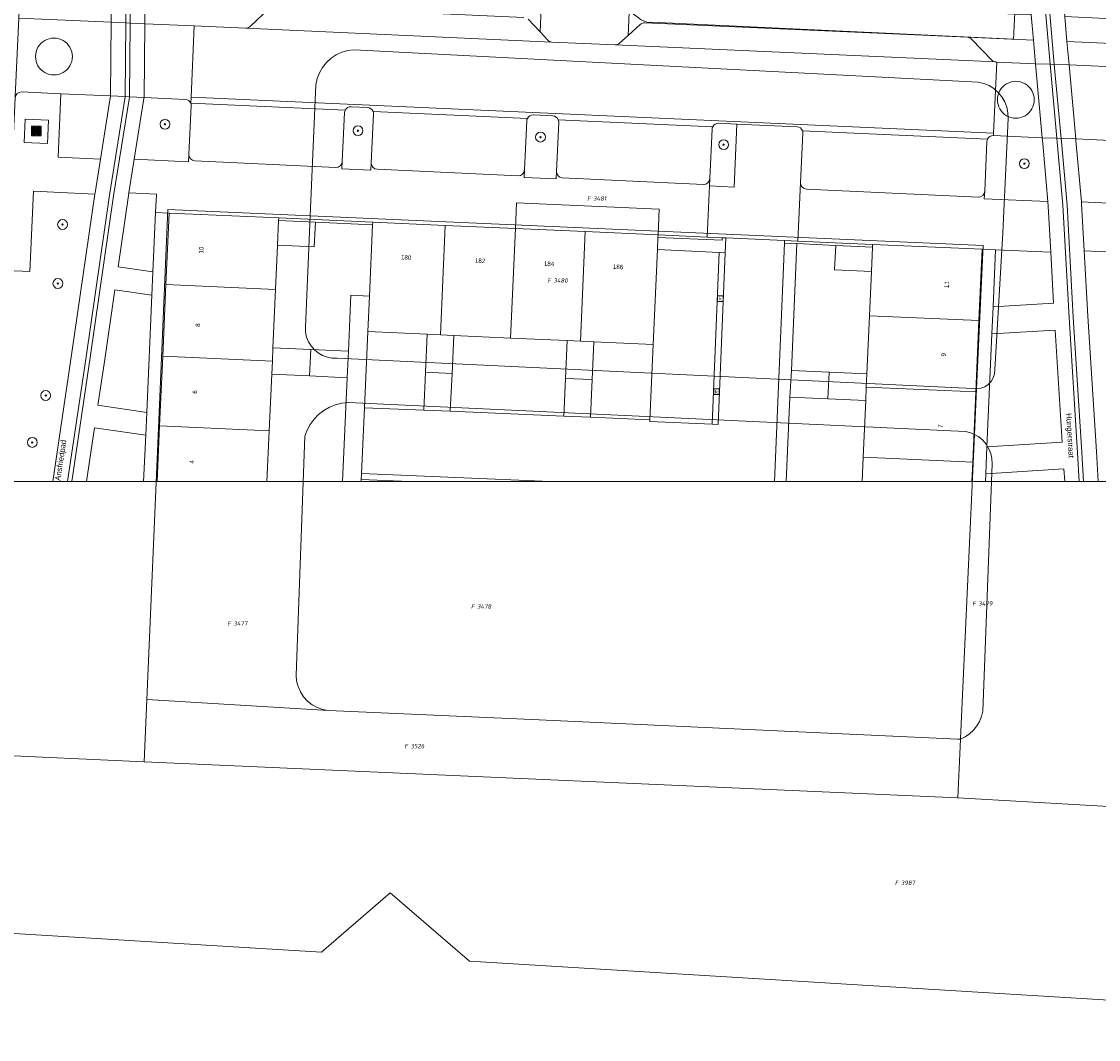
# Model space of a CAD drawing. Header units: metres. Extents: x 207466 to 209466, y 475780 to 477780.
# Tile 6 of 189: x 207732 to 207820, y 476144 to 476227. Entities that reach past the tile are written whole.
import ezdxf
from ezdxf.enums import TextEntityAlignment as Align

# ---------------------------------------------------------------- set-up
doc = ezdxf.new("R2010")
doc.units = ezdxf.units.M
doc.layers.get('0').update_dxf_attribs({"color": 253, "linetype": 'CONTINUOUS'})
for name, color, linetype, lineweight, true_color in [('B-RO-GR-BEPLANTING_CULTUUR_BODEMBEDEKKER-GV', 7, 'CONTINUOUS', 0, 0x6d8a47), ('B-RO-GR-BEPLANTING_CULTUUR_HEESTERS-GV', 7, 'CONTINUOUS', 0, 0x6d8a47), ('B-RO-GR-BOOM-S', 7, 'CONTINUOUS', 0, 0x6d8a47), ('B-RO-OG-BEBOUWING-GV', 7, 'CONTINUOUS', 0, 0xa50000), ('B-RO-OG-BEBOUWING_LOODS-GV', 7, 'CONTINUOUS', 0, 0xa50000)]:
    doc.layers.add(name, color=color, linetype=linetype, lineweight=lineweight, true_color=true_color)
for name, color, linetype, lineweight in [('B-RO-IE-MEUBILAIR_WEGMEUBILAIR-S', 253, 'CONTINUOUS', 0), ('B-RO-IE-TERREINAFSCHEIDING_KUNSTMATIG_MUUR-GV', 253, 'CONTINUOUS', 0), ('B-RO-OG-BEBOUWING-T18', 7, 'CONTINUOUS', 0), ('B-RO-OG-TERREIN_CULTUURSCHEIDING-GV', 253, 'CONTINUOUS', 0), ('B-RO-OG-TERREIN_ERF-GV', 253, 'CONTINUOUS', 0), ('B-RO-OG-TOPOGRAFIE-T18', 7, 'CONTINUOUS', 0), ('B-RO-RI-GWA_KOLK-S', 253, 'CONTINUOUS', 0), ('B-RO-VH-VERHARDING_BETON-GV', 253, 'CONTINUOUS', 0), ('B-RO-VH-VERHARDING_BETONSTRAATSTEEN-GV', 253, 'CONTINUOUS', 0), ('B-RO-VH-VERHARDING_STRAATBAKSTEEN-GV', 253, 'CONTINUOUS', 0), ('B-RO-VH-VERHARDING_TEGEL-GV', 253, 'CONTINUOUS', 0), ('B-WE-KG-GRENS_PERCEEL-GV', 150, 'CONTINUOUS', 18), ('B-WE-KG-GRENS_PERCEEL-S', 150, 'CONTINUOUS', 25)]:
    doc.layers.add(name, color=color, linetype=linetype, lineweight=lineweight)
doc.styles.add('NLCS-ISO', font='NLCS-ISO.ttf')
doc.styles.add('NLCS-ISO-M200-T18', font='NLCS-ISO.ttf', dxfattribs={"height": 1.8})

# ---------------------------------------------------------------- blocks, each defined once
blk = doc.blocks.new('SIE-WEG_AFVAL_APART_PLAATS-SO1')
at = {"linetype": 'Continuous'}
for points in [[(-1.5, -1.5), (-0.25, -1.5), (-0.25, 1.5), (-1.5, 1.5)], [(1.5, 1.5), (0.25, 1.5), (0.25, -1.5), (1.5, -1.5)]]:
    blk.add_hatch(color=0, dxfattribs=at).paths.add_polyline_path(points)
h = blk.add_hatch(color=0, dxfattribs=at)
h.paths.add_polyline_path([(-1.5, -1.5), (-0.25, -1.5), (-0.25, 1.5), (-1.5, 1.5)])
h.paths.add_polyline_path([(1.5, 1.5), (0.25, 1.5), (0.25, -1.5), (1.5, -1.5)])
at = {"color": 0, "linetype": 'ByBlock', "lineweight": -2, "flags": 128}
for points in [[(-2, -2), (2, -2), (2, 2), (-2, 2), (-2, -2)], [(-1.5, -1.5), (-0.25, -1.5), (-0.25, 1.5), (-1.5, 1.5), (-1.5, -1.5)]]:
    blk.add_lwpolyline(points, dxfattribs=at)
at = {"color": 0, "linetype": 'ByBlock', "lineweight": -2, "extrusion": (0, 0, -1), "flags": 128}
blk.add_lwpolyline([(-1.5, -1.5), (-0.25, -1.5), (-0.25, 1.5), (-1.5, 1.5), (-1.5, -1.5)], dxfattribs=at)
blk = doc.blocks.new('SRI-KOLK-SO1')
at = {"color": 0, "linetype": 'ByBlock', "lineweight": -2, "flags": 128}
blk.add_lwpolyline([(-1.125, -1.125), (1.125, -1.125), (1.125, 1.125), (-1.125, 1.125), (-1.125, -1.125)], dxfattribs=at)
at = {"color": 0, "linetype": 'ByBlock', "lineweight": -2, "insert": (0, 0), "char_height": 1.5, "attachment_point": 5, "line_spacing_factor": 0.8, "style": 'NLCS-ISO'}
blk.add_mtext('{\\C0;k}', dxfattribs=at)
blk = doc.blocks.new('SGR-BOOM_01-SO1')
at = {"linetype": 'Continuous'}
h = blk.add_hatch(color=0, dxfattribs=at)
edge = h.paths.add_edge_path()
edge.add_arc((0, 0), 0.25, 0, 360)
at = {"color": 0, "linetype": 'ByBlock', "lineweight": -2}
for radius in [2, 0.25]:
    blk.add_circle((0, 0), radius, dxfattribs=at)
blk = doc.blocks.new('SKG-PERCEELNUMMER-SO')
at = {"style": 'NLCS-ISO', "oblique": 10, "flags": 1}
blk.add_attdef('GEMEENTECODE', text='', height=1.8, dxfattribs=at).set_placement((0, 2.55), align=Align.MIDDLE_CENTER)
at = {"style": 'NLCS-ISO', "oblique": 10}
blk.add_attdef('SECTIE', text='', height=1.8, dxfattribs=at).set_placement((-0.5, 0), align=Align.MIDDLE_RIGHT)
blk.add_attdef('PERCEELNUMMER', text='', height=1.8, dxfattribs=at).set_placement((0.5, 0), align=Align.MIDDLE_LEFT)

msp = doc.modelspace()

# ---------------------------------------------------------------- linework, layer by layer
at = {"layer": 'B-RO-GR-BEPLANTING_CULTUUR_BODEMBEDEKKER-GV', "flags": 128}
msp.add_lwpolyline([(207816.224, 476208.214), (207811.733, 476208.413), (207811.526, 476203.766), (207816.453, 476204.066), (207816.224, 476208.214)], dxfattribs=at)
at = {"layer": 'B-RO-GR-BEPLANTING_CULTUUR_HEESTERS-GV', "flags": 128}
msp.add_lwpolyline([(207730.42, 476189.547), (207734.973, 476189.547), (207736.506, 476199.878), (207738.399, 476212.956), (207733.391, 476213.183), (207733.095, 476206.64), (207731.197, 476206.726), (207731.086, 476204.279), (207730.772, 476197.34), (207730.576, 476192.995), (207730.42, 476189.547)], dxfattribs=at)
at = {"layer": 'B-RO-IE-TERREINAFSCHEIDING_KUNSTMATIG_MUUR-GV', "flags": 128}
for points in [[(207753.365, 476211.007), (207753.356, 476210.797), (207756.353, 476210.664), (207761.008, 476210.457), (207761.017, 476210.667), (207753.365, 476211.007)], [(207788.242, 476209.457), (207784.25, 476209.634), (207784.241, 476209.426), (207789.473, 476209.191), (207789.481, 476209.401), (207788.242, 476209.457)], [(207795.635, 476209.128), (207794.551, 476209.177), (207794.544, 476208.966), (207795.535, 476208.921), (207798.143, 476208.803), (207798.709, 476208.777), (207801.706, 476208.642), (207801.715, 476208.858), (207795.635, 476209.128)]]:
    msp.add_lwpolyline(points, dxfattribs=at)
at = {"layer": 'B-RO-OG-BEBOUWING-GV', "flags": 128}
for points in [[(207753.356, 476210.797), (207753.365, 476211.007), (207744.44, 476211.403), (207744.181, 476205.583), (207753.107, 476205.186), (207753.267, 476208.799), (207753.356, 476210.797)], [(207766.925, 476210.404), (207761.017, 476210.667), (207761.008, 476210.457), (207760.75, 476204.651), (207760.621, 476201.754), (207765.446, 476201.54), (207766.529, 476201.492), (207766.925, 476210.404)], [(207772.634, 476210.15), (207766.925, 476210.404), (207766.529, 476201.492), (207767.611, 476201.444), (207772.238, 476201.238), (207772.634, 476210.15)], [(207778.326, 476209.898), (207772.634, 476210.15), (207772.238, 476201.238), (207776.847, 476201.033), (207777.93, 476200.985), (207778.326, 476209.898)], [(207784.197, 476208.445), (207784.241, 476209.426), (207784.25, 476209.634), (207778.326, 476209.898), (207777.93, 476200.985), (207779.012, 476200.937), (207783.854, 476200.722), (207784.197, 476208.445)], [(207801.706, 476208.642), (207798.709, 476208.777), (207798.618, 476206.779), (207801.615, 476206.644), (207801.706, 476208.642)], [(207810.634, 476208.462), (207801.715, 476208.858), (207801.706, 476208.642), (207801.615, 476206.644), (207801.457, 476203.051), (207810.376, 476202.655), (207810.634, 476208.462)], [(207753.107, 476205.186), (207744.181, 476205.583), (207743.923, 476199.762), (207752.848, 476199.366), (207752.896, 476200.45), (207753.107, 476205.186)], [(207810.376, 476202.655), (207801.457, 476203.051), (207801.248, 476198.328), (207801.199, 476197.244), (207810.118, 476196.847), (207810.376, 476202.655)], [(207767.611, 476201.444), (207766.529, 476201.492), (207765.446, 476201.54), (207765.309, 476198.449), (207767.474, 476198.353), (207767.611, 476201.444)], [(207755.968, 476200.313), (207752.896, 476200.45), (207752.848, 476199.366), (207752.8, 476198.283), (207755.871, 476198.146), (207755.968, 476200.313)], [(207779.012, 476200.937), (207777.93, 476200.985), (207776.847, 476201.033), (207776.71, 476197.956), (207778.876, 476197.86), (207779.012, 476200.937)], [(207752.8, 476198.283), (207752.848, 476199.366), (207743.923, 476199.762), (207743.67, 476194.084), (207752.596, 476193.687), (207752.8, 476198.283)], [(207759.035, 476200.176), (207755.968, 476200.313), (207755.871, 476198.146), (207758.943, 476198.01), (207759.035, 476200.176)], [(207767.474, 476198.353), (207765.309, 476198.449), (207765.171, 476195.359), (207767.337, 476195.274), (207767.474, 476198.353)], [(207778.876, 476197.86), (207776.71, 476197.956), (207776.574, 476194.879), (207778.739, 476194.789), (207778.876, 476197.86)], [(207798.166, 476198.464), (207795.102, 476198.601), (207794.989, 476196.434), (207798.07, 476196.297), (207798.166, 476198.464)], [(207801.248, 476198.328), (207798.166, 476198.464), (207798.07, 476196.297), (207801.151, 476196.16), (207801.199, 476197.244), (207801.248, 476198.328)], [(207810.118, 476196.847), (207801.199, 476197.244), (207801.151, 476196.16), (207800.946, 476191.541), (207809.865, 476191.145), (207810.118, 476196.847)], [(207743.469, 476189.547), (207752.412, 476189.547), (207752.596, 476193.687), (207743.67, 476194.084), (207743.469, 476189.547)], [(207800.857, 476189.547), (207809.794, 476189.547), (207809.865, 476191.145), (207800.946, 476191.541), (207800.857, 476189.547)]]:
    msp.add_lwpolyline(points, dxfattribs=at)
at = {"layer": 'B-RO-OG-BEBOUWING_LOODS-GV', "flags": 128}
msp.add_lwpolyline([(207756.353, 476210.664), (207753.356, 476210.797), (207753.267, 476208.799), (207756.264, 476208.666), (207756.353, 476210.664)], dxfattribs=at)
at = {"layer": 'B-RO-OG-TERREIN_CULTUURSCHEIDING-GV', "flags": 128}
for points in [[(207739.754, 476228.839), (207732.291, 476229.174), (207732.206, 476227.276), (207739.736, 476226.938), (207739.754, 476228.839)], [(207752.643, 476228.105), (207752.723, 476228.167), (207752.813, 476228.212), (207752.911, 476228.238), (207753.011, 476228.243), (207742.473, 476228.717), (207742.455, 476226.816), (207746.492, 476226.634), (207750.684, 476226.446), (207750.785, 476226.452), (207750.882, 476226.477), (207750.973, 476226.522), (207751.052, 476226.584), (207752.643, 476228.105)], [(207814.803, 476225.468), (207809.44, 476225.709), (207809.534, 476225.695), (207809.624, 476225.665), (207809.706, 476225.618), (207809.778, 476225.556), (207811.413, 476223.856), (207811.485, 476223.794), (207811.567, 476223.747), (207811.657, 476223.716), (207811.751, 476223.703), (207811.818, 476223.7), (207814.968, 476223.559), (207814.803, 476225.468)], [(207824.472, 476224.905), (207824.552, 476224.966), (207824.641, 476225.01), (207824.738, 476225.035), (207824.838, 476225.04), (207817.541, 476225.378), (207817.707, 476223.468), (207822.484, 476223.247), (207822.583, 476223.252), (207822.68, 476223.277), (207822.77, 476223.321), (207822.849, 476223.382), (207824.472, 476224.905)], [(207739.675, 476220.934), (207735.633, 476221.116), (207735.402, 476215.961), (207738.854, 476215.806), (207739.675, 476220.934)], [(207745.765, 476220.661), (207742.399, 476220.812), (207742.398, 476220.733), (207741.605, 476215.782), (207746.03, 476215.577), (207746.058, 476216.177), (207746.242, 476220.138)], [(207760.6, 476219.995), (207759.251, 476220.055)], [(207758.729, 476219.579), (207758.545, 476215.598), (207758.517, 476214.999), (207760.864, 476214.89), (207760.892, 476215.489), (207761.077, 476219.472)], [(207773.564, 476218.912), (207773.379, 476214.911), (207773.351, 476214.311), (207775.948, 476214.191), (207775.976, 476214.79), (207776.162, 476218.794)], [(207775.685, 476219.317), (207774.086, 476219.389)], [(207788.649, 476218.235), (207788.463, 476214.212), (207788.435, 476213.613), (207790.433, 476213.52), (207790.67, 476218.644)], [(207790.67, 476218.644), (207789.171, 476218.711)], [(207811.026, 476217.23), (207810.839, 476213.175), (207810.811, 476212.576), (207815.983, 476212.336), (207815.563, 476217.08), (207815.522, 476217.528)], [(207815.522, 476217.528), (207811.548, 476217.706)], [(207822.799, 476217.226), (207822.206, 476217.253), (207818.262, 476217.436), (207818.272, 476217.325), (207818.716, 476212.31), (207822.563, 476212.131), (207822.799, 476217.226)], [(207743.126, 476206.613), (207743.341, 476211.452), (207743.408, 476212.95), (207741.167, 476213.05), (207741.102, 476212.642), (207740.289, 476207.027), (207743.126, 476206.613)], [(207820.079, 476189.547), (207826.864, 476189.547), (207826.957, 476191.878), (207824.06, 476192.012), (207824.165, 476194.28), (207824.356, 476198.547), (207824.786, 476208.061), (207818.942, 476208.325), (207819.236, 476203.005), (207819.933, 476191.995), (207820.079, 476189.547)], [(207742.619, 476195.187), (207743.042, 476204.722), (207740.019, 476205.163), (207739.197, 476199.484), (207738.646, 476195.766), (207742.619, 476195.187)], [(207816.583, 476201.872), (207811.429, 476201.572), (207811.02, 476192.375), (207817.158, 476192.769), (207816.583, 476201.872)], [(207737.722, 476189.547), (207742.368, 476189.547), (207742.536, 476193.332), (207738.374, 476193.939), (207737.722, 476189.547)], [(207810.895, 476189.547), (207817.353, 476189.547), (207817.291, 476190.594), (207810.923, 476190.188), (207810.895, 476189.547)]]:
    msp.add_lwpolyline(points, dxfattribs=at)
at = {"layer": 'B-RO-OG-TERREIN_CULTUURSCHEIDING-GV'}
for centre, radius, start, end in [((207745.743, 476220.162), 0.5, 21.00977, 87.42809), ((207745.738, 476220.16), 0.504, 357.46053, 21.00612), ((207759.213, 476219.559), 0.485, 153.37289, 177.59858), ((207759.228, 476219.557), 0.499, 87.35785, 153.92347), ((207760.578, 476219.497), 0.498, 20.79869, 87.46949), ((207760.582, 476219.495), 0.495, 357.35806, 21.19842), ((207774.048, 476218.893), 0.484, 153.3638, 177.74813), ((207774.066, 476218.886), 0.503, 87.69477, 153.58656), ((207775.661, 476218.815), 0.503, 21.23088, 87.20697), ((207775.658, 476218.816), 0.504, 357.46053, 21.00612), ((207789.133, 476218.215), 0.485, 153.37289, 177.59858), ((207789.148, 476218.213), 0.499, 87.35785, 153.92347), ((207811.557, 476217.198), 0.532, 154.46178, 176.50968), ((207811.525, 476217.208), 0.499, 87.35785, 153.92347)]:
    msp.add_arc(centre, radius, start, end, dxfattribs=at)
at = {"layer": 'B-RO-OG-TERREIN_ERF-GV', "flags": 128}
for points in [[(207772.634, 476210.15), (207778.326, 476209.898), (207784.25, 476209.634), (207784.343, 476211.732), (207772.727, 476212.248), (207772.634, 476210.15)], [(207761.008, 476210.457), (207756.353, 476210.664), (207756.264, 476208.666), (207753.267, 476208.799), (207753.107, 476205.186), (207752.896, 476200.45), (207755.968, 476200.313), (207759.035, 476200.176), (207759.238, 476204.719), (207760.75, 476204.651), (207761.008, 476210.457)], [(207801.615, 476206.644), (207798.618, 476206.779), (207798.709, 476208.777), (207798.143, 476208.803), (207795.535, 476208.921), (207795.102, 476198.601), (207798.166, 476198.464), (207801.248, 476198.328), (207801.457, 476203.051), (207801.615, 476206.644)], [(207765.309, 476198.449), (207765.446, 476201.54), (207760.621, 476201.754), (207760.346, 476195.548), (207765.171, 476195.359), (207765.309, 476198.449)], [(207776.847, 476201.033), (207772.238, 476201.238), (207767.611, 476201.444), (207767.474, 476198.353), (207767.337, 476195.274), (207776.574, 476194.879), (207776.71, 476197.956), (207776.847, 476201.033)], [(207783.854, 476200.722), (207779.012, 476200.937), (207778.876, 476197.86), (207778.739, 476194.789), (207783.581, 476194.579), (207783.854, 476200.722)], [(207752.412, 476189.547), (207758.567, 476189.547), (207758.943, 476198.01), (207755.871, 476198.146), (207752.8, 476198.283), (207752.596, 476193.687), (207752.412, 476189.547)], [(207794.688, 476189.547), (207800.857, 476189.547), (207800.946, 476191.541), (207801.151, 476196.16), (207798.07, 476196.297), (207794.989, 476196.434), (207794.688, 476189.547)]]:
    msp.add_lwpolyline(points, dxfattribs=at)
at = {"layer": 'B-RO-VH-VERHARDING_BETON-GV', "flags": 128}
msp.add_lwpolyline([(207732.737, 476219.044), (207732.652, 476217.146), (207734.55, 476217.06), (207734.635, 476218.959), (207732.737, 476219.044)], dxfattribs=at)
at = {"layer": 'B-RO-VH-VERHARDING_BETONSTRAATSTEEN-GV', "flags": 128}
for points in [[(207773.327, 476227.331), (207753.011, 476228.243), (207752.911, 476228.238), (207752.813, 476228.212), (207752.723, 476228.167), (207752.643, 476228.105), (207751.052, 476226.584), (207750.973, 476226.522), (207750.882, 476226.477), (207750.785, 476226.452), (207750.684, 476226.446), (207775.605, 476225.327), (207775.51, 476225.34), (207775.419, 476225.372), (207775.336, 476225.42), (207775.264, 476225.483), (207774.639, 476226.146), (207773.669, 476227.174)], [(207782.803, 476226.759), (207781.82, 476225.862), (207781.123, 476225.225), (207781.045, 476225.166), (207780.956, 476225.124), (207780.861, 476225.1), (207780.764, 476225.095), (207811.751, 476223.703), (207811.657, 476223.716), (207811.567, 476223.747), (207811.485, 476223.794), (207811.413, 476223.856), (207809.778, 476225.556)], [(207809.778, 476225.556), (207809.706, 476225.618), (207809.624, 476225.665), (207809.534, 476225.695), (207809.44, 476225.709), (207783.162, 476226.889)], [(207780.764, 476225.095), (207775.605, 476225.327), (207750.684, 476226.446), (207746.492, 476226.634), (207746.231, 476220.84), (207811.557, 476217.906), (207811.818, 476223.7), (207811.751, 476223.703), (207780.764, 476225.095)], [(207746.231, 476220.84), (207746.209, 476220.341), (207758.78, 476219.776)], [(207811.548, 476217.706), (207811.557, 476217.906), (207746.231, 476220.84)], [(207746.242, 476220.138), (207746.058, 476216.177), (207746.087, 476215.984), (207746.188, 476215.817), (207746.345, 476215.701), (207746.534, 476215.654), (207758.022, 476215.122), (207758.215, 476215.151), (207758.382, 476215.252), (207758.498, 476215.409), (207758.545, 476215.598), (207758.729, 476219.579)], [(207758.78, 476219.776), (207746.209, 476220.341)], [(207759.251, 476220.055), (207760.6, 476219.995)], [(207773.615, 476219.11), (207761.044, 476219.674)], [(207761.044, 476219.674), (207773.615, 476219.11)], [(207761.077, 476219.472), (207760.892, 476215.489), (207760.921, 476215.296), (207761.022, 476215.129), (207761.179, 476215.014), (207761.369, 476214.967), (207772.856, 476214.434), (207773.049, 476214.464), (207773.216, 476214.564), (207773.332, 476214.721), (207773.379, 476214.911), (207773.564, 476218.912)], [(207774.086, 476219.389), (207775.685, 476219.317)], [(207776.162, 476218.794), (207775.976, 476214.79), (207776.005, 476214.598), (207776.106, 476214.43), (207776.263, 476214.315), (207776.452, 476214.268), (207787.94, 476213.736), (207788.133, 476213.765), (207788.3, 476213.865), (207788.416, 476214.023), (207788.463, 476214.212), (207788.649, 476218.235)], [(207776.129, 476218.997), (207788.7, 476218.432)], [(207788.7, 476218.432), (207776.129, 476218.997)], [(207789.171, 476218.711), (207790.67, 476218.644), (207795.564, 476218.424)], [(207811.077, 476217.427), (207796.009, 476218.104)], [(207796.009, 476218.104), (207811.077, 476217.427)], [(207796.042, 476217.901), (207795.855, 476213.869), (207795.884, 476213.677), (207795.985, 476213.509), (207796.142, 476213.394), (207796.331, 476213.347), (207810.316, 476212.699), (207810.509, 476212.728), (207810.676, 476212.829), (207810.792, 476212.986), (207810.839, 476213.175), (207811.026, 476217.23)], [(207775.462, 476189.547), (207793.737, 476189.547), (207794.544, 476208.966), (207794.551, 476209.177), (207789.775, 476209.388), (207789.725, 476208.183), (207789.142, 476194.2), (207788.642, 476194.221), (207783.575, 476194.444), (207783.581, 476194.579), (207778.739, 476194.789), (207776.574, 476194.879), (207767.337, 476195.274), (207765.171, 476195.359), (207760.346, 476195.548), (207760.109, 476190.219), (207775.462, 476189.547)], [(207789.775, 476209.388), (207789.481, 476209.401), (207789.473, 476209.191), (207784.241, 476209.426), (207784.197, 476208.445), (207789.225, 476208.204), (207789.725, 476208.183), (207789.775, 476209.388)], [(207789.225, 476208.204), (207784.197, 476208.445), (207783.854, 476200.722), (207783.581, 476194.579), (207783.575, 476194.444), (207788.642, 476194.221), (207789.225, 476208.204)], [(207793.737, 476189.547), (207794.688, 476189.547), (207794.989, 476196.434), (207795.102, 476198.601), (207795.535, 476208.921), (207794.544, 476208.966), (207793.737, 476189.547)], [(207789.725, 476208.183), (207789.225, 476208.204), (207788.642, 476194.221), (207789.142, 476194.2), (207789.725, 476208.183)], [(207758.567, 476189.547), (207760.079, 476189.547), (207760.087, 476189.719), (207760.109, 476190.219), (207760.346, 476195.548), (207760.621, 476201.754), (207760.75, 476204.651), (207759.238, 476204.719), (207759.035, 476200.176), (207758.943, 476198.01), (207758.567, 476189.547)], [(207764.011, 476189.547), (207775.462, 476189.547), (207760.109, 476190.219), (207760.087, 476189.719), (207764.011, 476189.547)], [(207760.079, 476189.547), (207764.011, 476189.547), (207760.087, 476189.719), (207760.079, 476189.547)]]:
    msp.add_lwpolyline(points, dxfattribs=at)
at = {"layer": 'B-RO-VH-VERHARDING_BETONSTRAATSTEEN-GV'}
for centre, radius, start, end in [((207783.139, 476226.392), 0.497, 87.33039, 132.48197), ((207745.738, 476220.16), 0.504, 357.46053, 21.00612), ((207759.213, 476219.559), 0.485, 153.37289, 177.59858), ((207759.228, 476219.557), 0.499, 87.35785, 153.92347), ((207760.578, 476219.497), 0.498, 20.79869, 87.46949), ((207760.582, 476219.495), 0.495, 357.35806, 21.19842), ((207774.048, 476218.893), 0.484, 153.3638, 177.74813), ((207774.066, 476218.886), 0.503, 87.69477, 153.58656), ((207775.661, 476218.815), 0.503, 21.23088, 87.20697), ((207775.658, 476218.816), 0.504, 357.46053, 21.00612), ((207789.133, 476218.215), 0.485, 153.37289, 177.59858), ((207789.148, 476218.213), 0.499, 87.35785, 153.92347), ((207795.541, 476217.922), 0.502, 21.2288, 87.33129), ((207795.538, 476217.923), 0.504, 357.46053, 21.00612), ((207811.557, 476217.198), 0.532, 154.46178, 176.50968), ((207811.525, 476217.208), 0.499, 87.35785, 153.92347)]:
    msp.add_arc(centre, radius, start, end, dxfattribs=at)
at = {"layer": 'B-RO-VH-VERHARDING_STRAATBAKSTEEN-GV', "flags": 128}
for points in [[(207745.872, 476282.666), (207744.667, 476282.721), (207743.76, 476278.434), (207743.723, 476278.259), (207743.213, 476275.829), (207740.046, 476260.742), (207739.924, 476249.007), (207739.919, 476248.507), (207739.916, 476248.204), (207739.897, 476245.705), (207739.819, 476235.737), (207739.773, 476230.89), (207739.754, 476228.839), (207739.736, 476226.938), (207740.926, 476226.884), (207741.009, 476235.726), (207741.106, 476248.193), (207741.235, 476260.612), (207744.924, 476278.189), (207745.872, 476282.666)], [(207746.217, 476282.65), (207745.872, 476282.666), (207744.924, 476278.189), (207741.235, 476260.612), (207741.106, 476248.193), (207741.009, 476235.726), (207740.926, 476226.884), (207741.266, 476226.869), (207741.349, 476235.723), (207741.446, 476248.19), (207741.575, 476260.575), (207745.257, 476278.119), (207746.217, 476282.65)], [(207821.204, 476279.227), (207820, 476279.282), (207819.081, 476274.82), (207818.602, 476272.489), (207817.499, 476267.135), (207815.824, 476259.212), (207810.989, 476260.266), (207810.89, 476258.07), (207815.374, 476257.085), (207813.161, 476246.509), (207810.398, 476247.081), (207810.299, 476244.878), (207813.172, 476244.281), (207813.96, 476235.215), (207814.624, 476227.528), (207814.803, 476225.468), (207814.968, 476223.559), (207816.166, 476223.519), (207815.145, 476235.318), (207814.232, 476245.82), (207816.54, 476256.846), (207818.664, 476266.892), (207821.162, 476279.026), (207821.204, 476279.227)], [(207821.548, 476279.212), (207821.204, 476279.227), (207821.162, 476279.026), (207818.664, 476266.892), (207816.54, 476256.846), (207814.232, 476245.82), (207815.145, 476235.318), (207816.166, 476223.519), (207816.508, 476223.508), (207815.484, 476235.347), (207814.575, 476245.799), (207816.873, 476256.776), (207818.997, 476266.822), (207821.495, 476278.957), (207821.548, 476279.212)], [(207821.495, 476278.957), (207818.997, 476266.822), (207816.873, 476256.776), (207814.575, 476245.799), (207815.484, 476235.347), (207816.508, 476223.508), (207817.707, 476223.468), (207817.541, 476225.378), (207817.365, 476227.405), (207816.669, 476235.45), (207816.455, 476237.919), (207820.611, 476238.323)], [(207741.349, 476235.723), (207741.266, 476226.869), (207742.455, 476226.816), (207742.473, 476228.717)], [(207739.736, 476226.938), (207732.206, 476227.276), (207731.946, 476221.482), (207731.923, 476220.982), (207731.914, 476220.783), (207731.961, 476220.972), (207732.077, 476221.129), (207732.244, 476221.23), (207732.436, 476221.26), (207735.633, 476221.116), (207739.675, 476220.934), (207739.68, 476220.963), (207739.736, 476226.938)], [(207740.926, 476226.884), (207739.736, 476226.938), (207739.68, 476220.963), (207739.675, 476220.934), (207740.869, 476220.881), (207740.926, 476226.884)], [(207741.266, 476226.869), (207740.926, 476226.884), (207740.869, 476220.881), (207741.209, 476220.866), (207741.266, 476226.869)], [(207742.455, 476226.816), (207741.266, 476226.869), (207741.209, 476220.866), (207742.399, 476220.812), (207742.455, 476226.816)], [(207746.492, 476226.634), (207742.455, 476226.816), (207742.399, 476220.812), (207745.765, 476220.661)], [(207746.209, 476220.341), (207746.231, 476220.84), (207746.492, 476226.634)], [(207814.968, 476223.559), (207811.818, 476223.7), (207811.557, 476217.906), (207811.548, 476217.706), (207815.522, 476217.528), (207814.968, 476223.559)], [(207816.166, 476223.519), (207814.968, 476223.559), (207815.522, 476217.528), (207816.721, 476217.488), (207816.166, 476223.519)], [(207816.508, 476223.508), (207816.166, 476223.519), (207816.721, 476217.488), (207817.063, 476217.476), (207816.508, 476223.508)], [(207817.707, 476223.468), (207816.508, 476223.508), (207817.063, 476217.476), (207818.262, 476217.436), (207817.707, 476223.468)], [(207822.484, 476223.247), (207817.707, 476223.468), (207818.262, 476217.436), (207822.206, 476217.253), (207822.215, 476217.453), (207822.484, 476223.247)], [(207734.973, 476189.547), (207736.176, 476189.547), (207737.683, 476199.706), (207739.589, 476212.873), (207740.869, 476220.862), (207740.869, 476220.881), (207739.675, 476220.934), (207738.854, 476215.806), (207738.413, 476213.052), (207738.399, 476212.956), (207736.506, 476199.878), (207734.973, 476189.547)], [(207736.176, 476189.547), (207736.52, 476189.547), (207738.02, 476199.656), (207739.925, 476212.822), (207741.209, 476220.834), (207741.209, 476220.866), (207740.869, 476220.881), (207740.869, 476220.862), (207739.589, 476212.873), (207737.683, 476199.706), (207736.176, 476189.547)], [(207737.722, 476189.547), (207738.374, 476193.939), (207742.536, 476193.332), (207742.619, 476195.187), (207738.646, 476195.766), (207739.197, 476199.484), (207740.019, 476205.163), (207743.042, 476204.722), (207743.126, 476206.613), (207740.289, 476207.027), (207741.102, 476212.642), (207741.167, 476213.05), (207741.605, 476215.782), (207742.398, 476220.733), (207742.399, 476220.812), (207741.209, 476220.866), (207741.209, 476220.834), (207739.925, 476212.822), (207738.02, 476199.656), (207736.52, 476189.547), (207736.52, 476189.547), (207737.722, 476189.547)], [(207817.353, 476189.547), (207818.545, 476189.547), (207818.405, 476191.901), (207817.709, 476202.915), (207817.204, 476212.036), (207816.748, 476217.187), (207816.721, 476217.488), (207815.522, 476217.528), (207815.563, 476217.08), (207815.983, 476212.336), (207816.017, 476211.951), (207816.224, 476208.214), (207816.453, 476204.066), (207811.526, 476203.766), (207811.429, 476201.572), (207816.583, 476201.872), (207817.158, 476192.769), (207811.02, 476192.375), (207810.923, 476190.188), (207817.291, 476190.594), (207817.353, 476189.547)], [(207818.545, 476189.547), (207818.886, 476189.547), (207818.745, 476191.922), (207818.048, 476202.935), (207817.544, 476212.06), (207817.087, 476217.218), (207817.063, 476217.476), (207816.721, 476217.488), (207816.748, 476217.187), (207817.204, 476212.036), (207817.709, 476202.915), (207818.405, 476191.901), (207818.545, 476189.547)], [(207820.079, 476189.547), (207819.933, 476191.995), (207819.236, 476203.005), (207818.942, 476208.325), (207818.731, 476212.146), (207818.716, 476212.31), (207818.272, 476217.325), (207818.262, 476217.436), (207817.063, 476217.476), (207817.087, 476217.218), (207817.544, 476212.06), (207818.048, 476202.935), (207818.745, 476191.922), (207818.886, 476189.547), (207818.886, 476189.547), (207820.079, 476189.547)]]:
    msp.add_lwpolyline(points, dxfattribs=at)
at = {"layer": 'B-RO-VH-VERHARDING_STRAATBAKSTEEN-GV'}
for centre, radius, start, end in [((207735.068, 476224.144), 1.5, 119.99573, 240.00427), ((207735.068, 476224.144), 1.5, 119.99573, 240.00427), ((207735.068, 476224.144), 1.5, 0.00505, 119.99641), ((207735.068, 476224.144), 1.5, 0.00505, 119.99641), ((207735.068, 476224.144), 1.5, 240.00359, 359.99495), ((207735.068, 476224.144), 1.5, 240.00359, 359.99495), ((207813.374, 476220.627), 1.5, 119.99573, 240.00427), ((207813.374, 476220.627), 1.5, 119.99573, 240.00427), ((207813.374, 476220.627), 1.5, 0.00505, 119.99641), ((207813.374, 476220.627), 1.5, 0.00505, 119.99641), ((207745.743, 476220.162), 0.5, 21.00977, 87.42809), ((207813.374, 476220.627), 1.5, 240.00359, 359.99495), ((207813.374, 476220.627), 1.5, 240.00359, 359.99495)]:
    msp.add_arc(centre, radius, start, end, dxfattribs=at)
at = {"layer": 'B-RO-VH-VERHARDING_TEGEL-GV', "flags": 128}
for points in [[(207773.669, 476227.174), (207774.639, 476226.146), (207774.781, 476229.318)], [(207781.961, 476228.995), (207781.462, 476229.018), (207780.962, 476229.04), (207775.78, 476229.273), (207775.28, 476229.295), (207774.781, 476229.318), (207774.639, 476226.146), (207775.264, 476225.483), (207775.336, 476225.42), (207775.419, 476225.372), (207775.51, 476225.34), (207775.605, 476225.327), (207780.764, 476225.095), (207780.861, 476225.1), (207780.956, 476225.124), (207781.045, 476225.166), (207781.123, 476225.225), (207781.82, 476225.862), (207781.961, 476228.995)], [(207814.624, 476227.528), (207809.532, 476227.757), (207808.334, 476227.81), (207781.961, 476228.995), (207781.82, 476225.862), (207782.803, 476226.759)], [(207783.162, 476226.889), (207809.44, 476225.709), (207814.803, 476225.468), (207814.624, 476227.528)], [(207839.447, 476226.415), (207831.773, 476226.771), (207823.235, 476227.141), (207821.226, 476227.231), (207820.127, 476227.281), (207817.365, 476227.405), (207817.541, 476225.378), (207824.838, 476225.04), (207834.371, 476224.598), (207839.359, 476224.367), (207839.447, 476226.415)], [(207731.197, 476206.726), (207733.095, 476206.64), (207733.391, 476213.183), (207738.399, 476212.956), (207738.413, 476213.052), (207738.854, 476215.806), (207735.402, 476215.961), (207735.633, 476221.116)], [(207735.633, 476221.116), (207732.436, 476221.26), (207732.244, 476221.23), (207732.077, 476221.129), (207731.961, 476220.972), (207731.914, 476220.783), (207731.732, 476216.726)], [(207732.737, 476219.044), (207734.635, 476218.959), (207734.55, 476217.06), (207732.652, 476217.146), (207732.737, 476219.044)], [(207795.564, 476218.424), (207790.67, 476218.644), (207790.433, 476213.52), (207788.435, 476213.613), (207788.242, 476209.457), (207789.481, 476209.401), (207789.775, 476209.388), (207794.551, 476209.177), (207795.635, 476209.128), (207795.855, 476213.869)], [(207795.855, 476213.869), (207796.042, 476217.901)], [(207788.463, 476214.212), (207788.416, 476214.023), (207788.3, 476213.865), (207788.133, 476213.765), (207787.94, 476213.736), (207776.452, 476214.268), (207776.263, 476214.315), (207776.106, 476214.43), (207776.005, 476214.598), (207775.976, 476214.79), (207775.948, 476214.191), (207773.351, 476214.311), (207773.379, 476214.911), (207773.332, 476214.721), (207773.216, 476214.564), (207773.049, 476214.464), (207772.856, 476214.434), (207761.369, 476214.967), (207761.179, 476215.014), (207761.022, 476215.129), (207760.921, 476215.296), (207760.892, 476215.489), (207760.864, 476214.89), (207758.517, 476214.999), (207758.545, 476215.598), (207758.498, 476215.409), (207758.382, 476215.252), (207758.215, 476215.151), (207758.022, 476215.122), (207746.534, 476215.654), (207746.345, 476215.701), (207746.188, 476215.817), (207746.087, 476215.984), (207746.058, 476216.177), (207746.03, 476215.577), (207741.605, 476215.782), (207741.167, 476213.05), (207743.408, 476212.95), (207743.341, 476211.452), (207744.44, 476211.403), (207753.365, 476211.007), (207761.017, 476210.667), (207766.925, 476210.404), (207772.634, 476210.15), (207772.727, 476212.248), (207784.343, 476211.732), (207784.25, 476209.634), (207788.242, 476209.457), (207788.435, 476213.613), (207788.463, 476214.212)], [(207816.017, 476211.951), (207815.983, 476212.336), (207810.811, 476212.576), (207810.839, 476213.175), (207810.792, 476212.986), (207810.676, 476212.829), (207810.509, 476212.728), (207810.316, 476212.699), (207796.331, 476213.347), (207796.142, 476213.394), (207795.985, 476213.509), (207795.884, 476213.677), (207795.855, 476213.869), (207795.635, 476209.128), (207801.715, 476208.858), (207810.634, 476208.462), (207811.733, 476208.413), (207816.224, 476208.214), (207816.017, 476211.951)], [(207822.563, 476212.131), (207818.716, 476212.31), (207818.731, 476212.146), (207818.942, 476208.325), (207824.786, 476208.061)], [(207742.368, 476189.547), (207743.469, 476189.547), (207743.67, 476194.084), (207743.923, 476199.762), (207744.181, 476205.583), (207744.44, 476211.403), (207743.341, 476211.452), (207743.126, 476206.613), (207743.042, 476204.722), (207742.619, 476195.187), (207742.536, 476193.332), (207742.368, 476189.547)], [(207809.794, 476189.547), (207810.895, 476189.547), (207810.923, 476190.188), (207811.02, 476192.375), (207811.429, 476201.572), (207811.526, 476203.766), (207811.733, 476208.413), (207810.634, 476208.462), (207810.376, 476202.655), (207810.118, 476196.847), (207809.865, 476191.145), (207809.794, 476189.547)]]:
    msp.add_lwpolyline(points, dxfattribs=at)
at = {"layer": 'B-RO-VH-VERHARDING_TEGEL-GV'}
for centre, radius, start, end in [((207783.139, 476226.392), 0.497, 87.33039, 132.48197), ((207795.541, 476217.922), 0.502, 21.2288, 87.33129), ((207795.538, 476217.923), 0.504, 357.46053, 21.00612)]:
    msp.add_arc(centre, radius, start, end, dxfattribs=at)
at = {"layer": 'B-WE-KG-GRENS_PERCEEL-GV'}
for points in [[(207784.249, 476226.91), (207813.185, 476225.547), (207814.378, 476249.449), (207822.215, 476249.084), (207822.943, 476265.18), (207836.02, 476264.588), (207836.159, 476267.674), (207835.099, 476267.721), (207810.193, 476268.794), (207808.34, 476227.83), (207781.518, 476229.042), (207781.581, 476228.758), (207781.908, 476227.969), (207782.227, 476227.609), (207782.878, 476227.133), (207783.33, 476226.953)], [(207811.676, 476198.671), (207812.315, 476209.799), (207812.752, 476219.112), (207812.732, 476219.576), (207812.638, 476220.031), (207812.473, 476220.465), (207812.239, 476220.867), (207811.944, 476221.226), (207811.595, 476221.533), (207811.202, 476221.78), (207810.774, 476221.961), (207810.322, 476222.07), (207759.507, 476224.697), (207759.003, 476224.633), (207758.515, 476224.492), (207758.054, 476224.279), (207757.631, 476223.999), (207757.255, 476223.657), (207756.935, 476223.262), (207756.68, 476222.823), (207756.494, 476222.35), (207756.382, 476221.855), (207755.924, 476211.193), (207810.706, 476208.769), (207810.172, 476197.104), (207810.515, 476197.145), (207810.839, 476197.263), (207811.129, 476197.452), (207811.368, 476197.701), (207811.544, 476197.998), (207811.649, 476198.327)], [(207755.924, 476211.193), (207744.348, 476211.706), (207743.577, 476193.891), (207742.621, 476171.829), (207757.415, 476170.924), (207756.947, 476171.007), (207756.499, 476171.165), (207756.083, 476171.393), (207755.709, 476171.687), (207755.388, 476172.037), (207755.128, 476172.435), (207754.937, 476172.87), (207754.819, 476173.33), (207754.777, 476173.803), (207755.486, 476193.236), (207755.672, 476193.735), (207755.925, 476194.203), (207756.241, 476194.632), (207756.613, 476195.013), (207757.034, 476195.339), (207757.496, 476195.603), (207757.99, 476195.802), (207758.507, 476195.93), (207759.036, 476195.985), (207809.251, 476193.616), (207809.635, 476193.535), (207810.002, 476193.397), (207810.172, 476197.104), (207809.881, 476197.132), (207758.136, 476199.59), (207757.727, 476199.598), (207757.326, 476199.674), (207756.943, 476199.816), (207756.589, 476200.02), (207756.273, 476200.28), (207756.005, 476200.588), (207755.792, 476200.937), (207755.641, 476201.316), (207755.554, 476201.716), (207755.535, 476202.124)], [(207758.136, 476199.59), (207809.881, 476197.132), (207810.172, 476197.104), (207810.706, 476208.769), (207755.924, 476211.193), (207755.535, 476202.124), (207755.554, 476201.716), (207755.641, 476201.316), (207755.792, 476200.937), (207756.005, 476200.588), (207756.273, 476200.28), (207756.589, 476200.02), (207756.943, 476199.816), (207757.326, 476199.674), (207757.727, 476199.598)], [(207809.251, 476193.616), (207759.036, 476195.985), (207758.507, 476195.93), (207757.99, 476195.802), (207757.496, 476195.603), (207757.034, 476195.339), (207756.613, 476195.013), (207756.241, 476194.632), (207755.925, 476194.203), (207755.672, 476193.735), (207755.486, 476193.236), (207754.777, 476173.803), (207754.819, 476173.33), (207754.937, 476172.87), (207755.128, 476172.435), (207755.388, 476172.037), (207755.709, 476171.687), (207756.083, 476171.393), (207756.499, 476171.165), (207756.947, 476171.007), (207757.415, 476170.924), (207773.971, 476170.189), (207808.658, 476168.584), (207808.867, 476168.579), (207808.871, 476168.653), (207810.002, 476193.397), (207809.635, 476193.535)], [(207810.701, 476170.863), (207811.444, 476190.997), (207811.429, 476191.42), (207811.343, 476191.835), (207811.189, 476192.23), (207810.97, 476192.593), (207810.694, 476192.914), (207810.369, 476193.185), (207810.002, 476193.397), (207808.871, 476168.653), (207808.867, 476168.579), (207809.255, 476168.777), (207809.611, 476169.028), (207809.928, 476169.326), (207810.201, 476169.665), (207810.423, 476170.04), (207810.591, 476170.442)], [(207742.401, 476166.747), (207808.65, 476163.814), (207808.867, 476168.579), (207808.658, 476168.584), (207773.971, 476170.189), (207757.415, 476170.924), (207742.621, 476171.829)]]:
    msp.add_lwpolyline(points, close=True, dxfattribs=at)
for points in [[(207814.378, 476249.449), (207813.185, 476225.547), (207784.249, 476226.91), (207783.33, 476226.953), (207782.878, 476227.133)], [(207729.397, 476167.336), (207742.401, 476166.747), (207742.621, 476171.829), (207743.577, 476193.891), (207744.348, 476211.706), (207755.924, 476211.193), (207756.382, 476221.855), (207756.494, 476222.35), (207756.68, 476222.823), (207756.935, 476223.262), (207757.255, 476223.657), (207757.631, 476223.999), (207758.054, 476224.279), (207758.515, 476224.492), (207759.003, 476224.633), (207759.507, 476224.697), (207810.322, 476222.07), (207810.774, 476221.961), (207811.202, 476221.78), (207811.595, 476221.533), (207811.944, 476221.226), (207812.239, 476220.867), (207812.473, 476220.465), (207812.638, 476220.031), (207812.732, 476219.576), (207812.752, 476219.112), (207812.315, 476209.799), (207811.676, 476198.671), (207811.649, 476198.327), (207811.544, 476197.998), (207811.368, 476197.701), (207811.129, 476197.452), (207810.839, 476197.263), (207810.515, 476197.145), (207810.172, 476197.104), (207810.002, 476193.397), (207810.369, 476193.185), (207810.694, 476192.914), (207810.97, 476192.593), (207811.189, 476192.23), (207811.343, 476191.835), (207811.429, 476191.42), (207811.444, 476190.997), (207810.701, 476170.863), (207810.591, 476170.442), (207810.423, 476170.04), (207810.201, 476169.665), (207809.928, 476169.326), (207809.611, 476169.028), (207809.255, 476168.777), (207808.867, 476168.579), (207808.65, 476163.814), (207825.674, 476162.843)], [(207873.449, 476144.152), (207768.885, 476150.526), (207762.449, 476156.085), (207756.862, 476151.253), (207709.437, 476154.12), (207709.11, 476168.253), (207691.266, 476169.061), (207691.359, 476171.119), (207666.185, 476172.258), (207667.268, 476196.216), (207659.997, 476196.61)], [(207825.674, 476162.843), (207808.65, 476163.814), (207742.401, 476166.747), (207729.397, 476167.336), (207717.715, 476167.864), (207709.11, 476168.253), (207709.437, 476154.12), (207756.862, 476151.253), (207762.449, 476156.085), (207768.885, 476150.526), (207873.449, 476144.152)]]:
    msp.add_lwpolyline(points, dxfattribs=at)

# ---------------------------------------------------------------- block references
at = {"layer": 'B-RO-GR-BOOM-S', "xscale": 0.2, "yscale": 0.2, "zscale": 0.2}
for p in [(207744.104, 476218.635), (207759.819, 476218.105), (207774.678, 476217.586), (207789.585, 476216.972), (207814.073, 476215.428), (207735.767, 476210.474), (207735.389, 476205.675), (207734.399, 476196.559), (207733.302, 476192.738)]:
    msp.add_blockref('SGR-BOOM_01-SO1', p, dxfattribs=at)
at = {"layer": 'B-RO-IE-MEUBILAIR_WEGMEUBILAIR-S', "xscale": 0.2, "yscale": 0.2, "zscale": 0.2}
msp.add_blockref('SIE-WEG_AFVAL_APART_PLAATS-SO1', (207733.632, 476218.086), dxfattribs=at)
at = {"layer": 'B-RO-RI-GWA_KOLK-S', "xscale": 0.2, "yscale": 0.2, "zscale": 0.2}
for p in [(207789.323, 476204.446), (207789.008, 476196.864)]:
    msp.add_blockref('SRI-KOLK-SO1', p, dxfattribs=at)
at = {"layer": 'B-WE-KG-GRENS_PERCEEL-S', "xscale": 0.2, "yscale": 0.2, "zscale": 0.2}
for p, values in [((207778.861, 476212.593), {'PERCEELNUMMER': '3481', 'SECTIE': 'F'}), ((207775.634, 476205.907), {'PERCEELNUMMER': '3480', 'SECTIE': 'F'}), ((207769.409, 476179.393), {'PERCEELNUMMER': '3478', 'SECTIE': 'F'}), ((207810.217, 476179.623), {'PERCEELNUMMER': '3479', 'SECTIE': 'F'}), ((207749.581, 476178.009), {'PERCEELNUMMER': '3477', 'SECTIE': 'F'}), ((207763.99, 476168.021), {'PERCEELNUMMER': '3526', 'SECTIE': 'F'}), ((207803.918, 476156.897), {'PERCEELNUMMER': '3987', 'SECTIE': 'F'})]:
    msp.add_blockref('SKG-PERCEELNUMMER-SO', p, dxfattribs=at).add_auto_attribs(values)

# ---------------------------------------------------------------- texts
at = {"layer": 'B-RO-OG-BEBOUWING-T18', "char_height": 0.36, "attachment_point": 5, "line_spacing_factor": 0.8, "style": 'NLCS-ISO-M200-T18'}
for s, insert, rotation in [('{\\fArial|b0|i0|c0|p34;\\C256;10}', (207747.059, 476208.393), 87.5), ('{\\fArial|b0|i0|c0|p34;\\C256;180}', (207763.741, 476207.793), 357.5), ('{\\fArial|b0|i0|c0|p34;\\C256;182}', (207769.759, 476207.525), 357.5), ('{\\fArial|b0|i0|c0|p34;\\C256;184}', (207775.373, 476207.276), 357.5), ('{\\fArial|b0|i0|c0|p34;\\C256;186}', (207780.994, 476207.026), 357.5), ('{\\fArial|b0|i0|c0|p34;\\C256;11}', (207807.753, 476205.581), 87.5), ('{\\fArial|b0|i0|c0|p34;\\C256;8}', (207746.788, 476202.29), 87.5), ('{\\fArial|b0|i0|c0|p34;\\C256;9}', (207807.5, 476199.872), 87.5), ('{\\fArial|b0|i0|c0|p34;\\C256;6}', (207746.546, 476196.844), 87.5), ('{\\fArial|b0|i0|c0|p34;\\C256;7}', (207807.241, 476194.057), 87.5), ('{\\fArial|b0|i0|c0|p34;\\C256;4}', (207746.293, 476191.158), 87.5)]:
    msp.add_mtext(s, dxfattribs=dict(at, insert=insert, rotation=rotation))
at = {"layer": 'B-RO-OG-TOPOGRAFIE-T18', "char_height": 0.45, "attachment_point": 5, "line_spacing_factor": 0.8, "style": 'NLCS-ISO-M200-T18'}
for s, insert, rotation in [('{\\fArial|b0|i0|c0|p34;\\C256;Hungerstraat}', (207817.731, 476193.303), 273.4), ('{\\fArial|b0|i0|c0|p34;\\C256;Ansfriedpad}', (207735.676, 476191.284), 81.6)]:
    msp.add_mtext(s, dxfattribs=dict(at, insert=insert, rotation=rotation))

doc.saveas('drawing.dxf')
